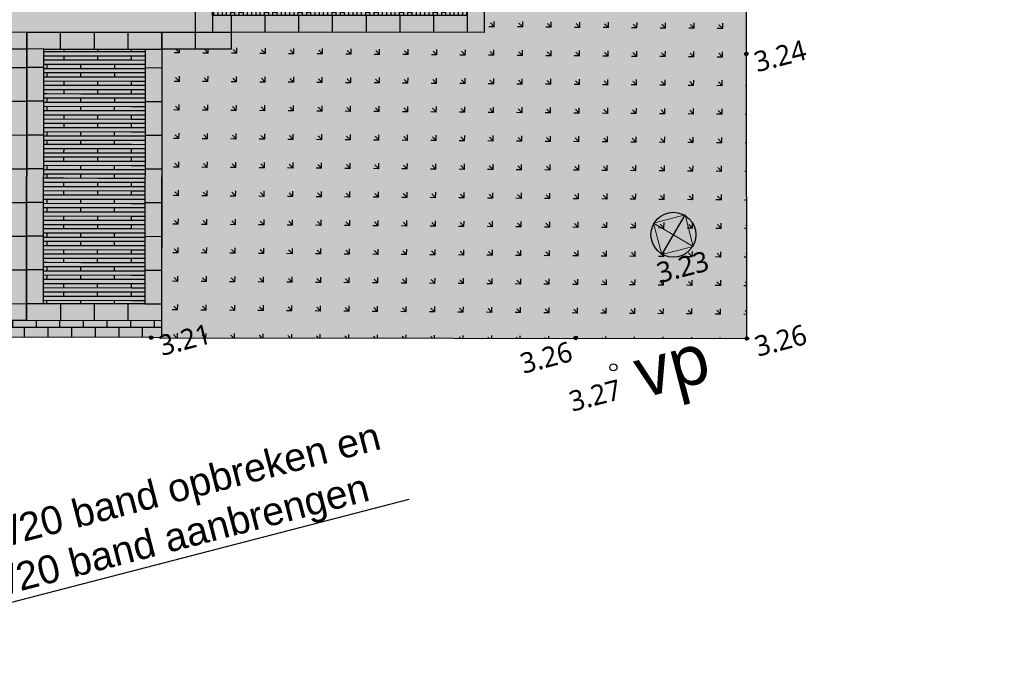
# Model space of a CAD drawing. Header units: millimetres. Extents: x 37875 to 299461, y 97699 to 271071.
# Tile 5 of 198: x 97176 to 114683, y 117571 to 129108. Entities that reach past the tile are written whole.
import ezdxf

# ---------------------------------------------------------------- set-up
doc = ezdxf.new("R2010")
doc.units = ezdxf.units.MM
for name, color, linetype in [('Hoogte inmeting Binnen Perceel Bestaand pand', 252, 'Continuous'), ('Hoogte inmeting Binnen Perceel Elementen', 252, 'Continuous'), ('Tekst', 7, 'Continuous'), ('Terrein - Groen Gras', 10, 'Continuous'), ('Terrein - Parkeerplaatsen', 10, 'Continuous'), ('Terrein - Struyk Verwo - Hydro Lineo XL 0 Tegels', 250, 'Continuous'), ('Terrein - Struyk Verwo - Hydro Lineo XL 50 Tegels', 251, 'Continuous')]:
    doc.layers.add(name, color=color, linetype=linetype)
doc.layers.add('N-WE-RI-GWA_RIOOLPUT_INSPECTIEPUT-S-200', color=30, linetype='Continuous', lineweight=25)
for name, color, linetype, true_color in [('Terrein - Groen Solid', 7, 'Continuous', 0x6c9a5b), ('Terrein - Straat Nieuw arcering', 7, 'Continuous', 0xb6b7b4), ('Terrein - Struyk Verwo - Hydro Lineo XL  0 Solid Grijs', 7, 'Continuous', 0xb6b7b4)]:
    doc.layers.add(name, color=color, linetype=linetype, true_color=true_color)
doc.styles.add('20240327-SHE000-0150x1$0$Segoe UI', font='segoeui.ttf', dxfattribs={"height": 12})
doc.styles.get("Standard").update_dxf_attribs({"font": 'arial.ttf'})

# ---------------------------------------------------------------- blocks, each defined once
blk = doc.blocks.new('Parkeerplaats 5130x2400 (90°)')
at = {"layer": 'Terrein - Struyk Verwo - Hydro Lineo XL  0 Solid Grijs'}
h = blk.add_hatch(color=256, dxfattribs=at)
h.dxf.hatch_style = 1
h.paths.add_polyline_path([(846636, 1489312), (846636, 1484182), (844236, 1484182), (844236, 1489312)])
at = {"layer": 'Terrein - Struyk Verwo - Hydro Lineo XL 50 Tegels'}
h = blk.add_hatch(dxfattribs=at)
h.set_pattern_fill('HYDRO LINEO XL 50', color=256, pattern_type=2)
h.set_pattern_definition([(180, (847835.7, 1484482.4), (-3e-13, -2400), [2400, 1e-11]), (90, (846035.7, 1484482.4), (-2400, 1e-13), [75, -2325]), (180, (846035.7, 1484782.4), (-3e-13, -2400), [600, -1800]), (90, (845435.7, 1484632.4), (-2400, 1e-13), [75, -2325]), (90, (846635.7, 1484482.4), (-2400, 1e-13), [75, -2325]), (180, (846635.7, 1484782.4), (-3e-13, -2400), [600, -1800]), (90, (847235.7, 1484482.4), (-2400, 1e-13), [75, -2325]), (180, (847235.7, 1484782.4), (-3e-13, -2400), [600, -1800]), (90, (847835.7, 1484482.4), (-2400, 1e-13), [75, -2325]), (180, (847835.7, 1484782.4), (-3e-13, -2400), [600, -1800]), (90, (845735.7, 1484782.4), (-2400, 1e-13), [75, -2325]), (180, (845735.7, 1485082.4), (-3e-13, -2400), [300, -2100]), (90, (846335.7, 1484782.4), (-2400, 1e-13), [75, -2325]), (180, (846335.7, 1485082.4), (-3e-13, -2400), [600, -1800]), (90, (846935.7, 1484782.4), (-2400, 1e-13), [75, -2325]), (180, (846935.7, 1485082.4), (-3e-13, -2400), [600, -1800]), (180, (847835.7, 1485082.4), (-3e-13, -2400), [900, -1500]), (90, (847535.7, 1484782.4), (-2400, 1e-13), [75, -2325]), (180, (847835.7, 1484707.4), (-3e-13, -2400), [2400, 1e-11]), (180, (847835.7, 1485007.4), (-3e-13, -2400), [2400, 1e-11]), (180, (847835.7, 1484632.4), (-3e-13, -2400), [2400, 1e-11]), (180, (847835.7, 1484557.4), (-3e-13, -2400), [2400, 1e-11]), (90, (845435.7, 1484482.4), (-2400, 1e-13), [75, -2325]), (90, (846035.7, 1484632.4), (-2400, 1e-13), [75, -2325]), (90, (846635.7, 1484632.4), (-2400, 1e-13), [75, -2325]), (90, (847235.7, 1484632.4), (-2400, 1e-13), [75, -2325]), (90, (847835.7, 1484632.4), (-2400, 1e-13), [75, -2325]), (180, (847835.7, 1484932.4), (-3e-13, -2400), [2400, 1e-11]), (180, (847835.7, 1484857.4), (-3e-13, -2400), [2400, 1e-11]), (90, (845735.7, 1484932.4), (-2400, 1e-13), [75, -2325]), (90, (846335.7, 1484932.4), (-2400, 1e-13), [75, -2325]), (90, (846935.7, 1484932.4), (-2400, 1e-13), [75, -2325]), (90, (847535.7, 1484932.4), (-2400, 1e-13), [75, -2325]), (90, (846035.7, 1485082.4), (-2400, 1e-13), [75, -2325]), (180, (846035.7, 1485382.4), (-3e-13, -2400), [600, -1800]), (90, (845435.7, 1485232.4), (-2400, 1e-13), [75, -2325]), (90, (846635.7, 1485082.4), (-2400, 1e-13), [75, -2325]), (180, (846635.7, 1485382.4), (-3e-13, -2400), [600, -1800]), (90, (847235.7, 1485082.4), (-2400, 1e-13), [75, -2325]), (180, (847235.7, 1485382.4), (-3e-13, -2400), [600, -1800]), (90, (847835.7, 1485082.4), (-2400, 1e-13), [75, -2325]), (180, (847835.7, 1485382.4), (-3e-13, -2400), [600, -1800]), (90, (845735.7, 1485382.4), (-2400, 1e-13), [75, -2325]), (180, (845735.7, 1485682.4), (-3e-13, -2400), [300, -2100]), (90, (846335.7, 1485382.4), (-2400, 1e-13), [75, -2325]), (180, (846335.7, 1485682.4), (-3e-13, -2400), [600, -1800]), (90, (846935.7, 1485382.4), (-2400, 1e-13), [75, -2325]), (180, (846935.7, 1485682.4), (-3e-13, -2400), [600, -1800]), (180, (847835.7, 1485682.4), (-3e-13, -2400), [900, -1500]), (90, (847535.7, 1485382.4), (-2400, 1e-13), [75, -2325]), (180, (847835.7, 1485307.4), (-3e-13, -2400), [2400, 1e-11]), (180, (847835.7, 1485607.4), (-3e-13, -2400), [2400, 1e-11]), (180, (847835.7, 1485232.4), (-3e-13, -2400), [2400, 1e-11]), (180, (847835.7, 1485157.4), (-3e-13, -2400), [2400, 1e-11]), (90, (845435.7, 1485082.4), (-2400, 1e-13), [75, -2325]), (90, (846035.7, 1485232.4), (-2400, 1e-13), [75, -2325]), (90, (846635.7, 1485232.4), (-2400, 1e-13), [75, -2325]), (90, (847235.7, 1485232.4), (-2400, 1e-13), [75, -2325]), (90, (847835.7, 1485232.4), (-2400, 1e-13), [75, -2325]), (180, (847835.7, 1485532.4), (-3e-13, -2400), [2400, 1e-11]), (180, (847835.7, 1485457.4), (-3e-13, -2400), [2400, 1e-11]), (90, (845735.7, 1485532.4), (-2400, 1e-13), [75, -2325]), (90, (846335.7, 1485532.4), (-2400, 1e-13), [75, -2325]), (90, (846935.7, 1485532.4), (-2400, 1e-13), [75, -2325]), (90, (847535.7, 1485532.4), (-2400, 1e-13), [75, -2325]), (90, (846035.7, 1485682.4), (-2400, 1e-13), [75, -2325]), (180, (846035.7, 1485982.4), (-3e-13, -2400), [600, -1800]), (90, (845435.7, 1485832.4), (-2400, 1e-13), [75, -2325]), (90, (846635.7, 1485682.4), (-2400, 1e-13), [75, -2325]), (180, (846635.7, 1485982.4), (-3e-13, -2400), [600, -1800]), (90, (847235.7, 1485682.4), (-2400, 1e-13), [75, -2325]), (180, (847235.7, 1485982.4), (-3e-13, -2400), [600, -1800]), (90, (847835.7, 1485682.4), (-2400, 1e-13), [75, -2325]), (180, (847835.7, 1485982.4), (-3e-13, -2400), [600, -1800]), (90, (845735.7, 1485982.4), (-2400, 1e-13), [75, -2325]), (180, (845735.7, 1486282.4), (-3e-13, -2400), [300, -2100]), (90, (846335.7, 1485982.4), (-2400, 1e-13), [75, -2325]), (180, (846335.7, 1486282.4), (-3e-13, -2400), [600, -1800]), (90, (846935.7, 1485982.4), (-2400, 1e-13), [75, -2325]), (180, (846935.7, 1486282.4), (-3e-13, -2400), [600, -1800]), (180, (847835.7, 1486282.4), (-3e-13, -2400), [900, -1500]), (90, (847535.7, 1485982.4), (-2400, 1e-13), [75, -2325]), (180, (847835.7, 1485907.4), (-3e-13, -2400), [2400, 1e-11]), (180, (847835.7, 1486207.4), (-3e-13, -2400), [2400, 1e-11]), (180, (847835.7, 1485832.4), (-3e-13, -2400), [2400, 1e-11]), (180, (847835.7, 1485757.4), (-3e-13, -2400), [2400, 1e-11]), (90, (845435.7, 1485682.4), (-2400, 1e-13), [75, -2325]), (90, (846035.7, 1485832.4), (-2400, 1e-13), [75, -2325]), (90, (846635.7, 1485832.4), (-2400, 1e-13), [75, -2325]), (90, (847235.7, 1485832.4), (-2400, 1e-13), [75, -2325]), (90, (847835.7, 1485832.4), (-2400, 1e-13), [75, -2325]), (180, (847835.7, 1486132.4), (-3e-13, -2400), [2400, 1e-11]), (180, (847835.7, 1486057.4), (-3e-13, -2400), [2400, 1e-11]), (90, (845735.7, 1486132.4), (-2400, 1e-13), [75, -2325]), (90, (846335.7, 1486132.4), (-2400, 1e-13), [75, -2325]), (90, (846935.7, 1486132.4), (-2400, 1e-13), [75, -2325]), (90, (847535.7, 1486132.4), (-2400, 1e-13), [75, -2325]), (90, (846035.7, 1486282.4), (-2400, 1e-13), [75, -2325]), (180, (846035.7, 1486582.4), (-3e-13, -2400), [600, -1800]), (90, (845435.7, 1486432.4), (-2400, 1e-13), [75, -2325]), (90, (846635.7, 1486282.4), (-2400, 1e-13), [75, -2325]), (180, (846635.7, 1486582.4), (-3e-13, -2400), [600, -1800]), (90, (847235.7, 1486282.4), (-2400, 1e-13), [75, -2325]), (180, (847235.7, 1486582.4), (-3e-13, -2400), [600, -1800]), (90, (847835.7, 1486282.4), (-2400, 1e-13), [75, -2325]), (180, (847835.7, 1486582.4), (-3e-13, -2400), [600, -1800]), (90, (845735.7, 1486582.4), (-2400, 1e-13), [75, -2325]), (180, (845735.7, 1486882.4), (-3e-13, -2400), [300, -2100]), (90, (846335.7, 1486582.4), (-2400, 1e-13), [75, -2325]), (180, (846335.7, 1486882.4), (-3e-13, -2400), [600, -1800]), (90, (846935.7, 1486582.4), (-2400, 1e-13), [75, -2325]), (180, (846935.7, 1486882.4), (-3e-13, -2400), [600, -1800]), (180, (847835.7, 1486882.4), (-3e-13, -2400), [900, -1500]), (90, (847535.7, 1486582.4), (-2400, 1e-13), [75, -2325]), (180, (847835.7, 1486507.4), (-3e-13, -2400), [2400, 1e-11]), (180, (847835.7, 1486807.4), (-3e-13, -2400), [2400, 1e-11]), (180, (847835.7, 1486432.4), (-3e-13, -2400), [2400, 1e-11]), (180, (847835.7, 1486357.4), (-3e-13, -2400), [2400, 1e-11]), (90, (845435.7, 1486282.4), (-2400, 1e-13), [75, -2325]), (90, (846035.7, 1486432.4), (-2400, 1e-13), [75, -2325]), (90, (846635.7, 1486432.4), (-2400, 1e-13), [75, -2325]), (90, (847235.7, 1486432.4), (-2400, 1e-13), [75, -2325]), (90, (847835.7, 1486432.4), (-2400, 1e-13), [75, -2325]), (180, (847835.7, 1486732.4), (-3e-13, -2400), [2400, 1e-11]), (180, (847835.7, 1486657.4), (-3e-13, -2400), [2400, 1e-11]), (90, (845735.7, 1486732.4), (-2400, 1e-13), [75, -2325]), (90, (846335.7, 1486732.4), (-2400, 1e-13), [75, -2325]), (90, (846935.7, 1486732.4), (-2400, 1e-13), [75, -2325]), (90, (847535.7, 1486732.4), (-2400, 1e-13), [75, -2325])])
h.paths.add_polyline_path([(846336, 1489012), (846336, 1484482), (844536, 1484482), (844536, 1489012)])
at = {"layer": 'Terrein - Parkeerplaatsen'}
blk.add_lwpolyline([(846636, 1489312), (846636, 1484182), (844236, 1484182), (844236, 1489312)], close=True, dxfattribs=at)
at = {"layer": 'Terrein - Struyk Verwo - Hydro Lineo XL 0 Tegels'}
for points in [[(844836, 1489012), (844836, 1489312)], [(845436, 1489012), (845436, 1489312)], [(846036, 1489012), (846036, 1489312)], [(844536, 1489012), (844236, 1489012)], [(846336, 1489012), (846636, 1489012)], [(844536, 1488682), (844236, 1488682)], [(846336, 1488682), (846636, 1488682)], [(844536, 1488082), (844236, 1488082)], [(846336, 1488082), (846636, 1488082)], [(844536, 1487482), (844236, 1487482)], [(846336, 1487482), (846636, 1487482)], [(844536, 1486882), (844236, 1486882)], [(846336, 1486882), (846636, 1486882)], [(844536, 1486282), (844236, 1486282)], [(846336, 1486282), (846636, 1486282)], [(844536, 1485682), (844236, 1485682)], [(846336, 1485682), (846636, 1485682)], [(844536, 1485082), (844236, 1485082)], [(846336, 1485082), (846636, 1485082)], [(844536, 1484482), (844236, 1484482)], [(844836, 1484482), (844836, 1484182)], [(845436, 1484482), (845436, 1484182)], [(846036, 1484482), (846036, 1484182)], [(846336, 1484482), (846636, 1484482)]]:
    blk.add_lwpolyline(points, dxfattribs=at)
blk.add_lwpolyline([(846336, 1489012), (846336, 1484482), (844536, 1484482), (844536, 1489012)], close=True, dxfattribs=at)
blk = doc.blocks.new('20240327-SHE000-0150x1$0$B-SOG-RIOOLPUT-SO')
at = {"linetype": 'Continuous', "lineweight": 0}
for p, q in [((-0.439, 0.439), (0.439, -0.439)), ((-0.439, -0.439), (0.439, 0.439))]:
    blk.add_line(p, q, dxfattribs=at)
blk.add_polyline3d([(-0.439, -0.439, 0), (0.439, -0.439, 0), (0.439, 0.439, 0), (-0.439, 0.439, 0), (-0.439, -0.439, 0)], close=True, dxfattribs=at)
blk = doc.blocks.new('Inmeting Inriching Binnen perceel')
at = {"xscale": 0.66, "yscale": 0.66, "zscale": 0.66}
blk.add_blockref('20240327-SHE000-0150x1$0$B-SOG-RIOOLPUT-SO', (-66.866, -65.842, 3.233), dxfattribs=at)
at = {"style": '20240327-SHE000-0150x1$0$Segoe UI'}
blk.add_text('3.23', height=0.36, dxfattribs=at).set_placement((-67.314, -66.615, 3.233))
blk = doc.blocks.new('20240327-SHE000-0150x1$0$detailpunt')
h = blk.add_hatch(color=256)
edge = h.paths.add_edge_path()
edge.add_arc((0, 0), 0.162, 0, 360)
blk.add_circle((0, 0), 0.162)
blk = doc.blocks.new('Inmetingen Bestaand Pand')
blk.add_circle((-68.49, -67.858, 3.271), 0.0624)
at = {"xscale": 0.2, "yscale": 0.2, "zscale": 0.2}
for p in [(-64.802, -63.055, 3.242), (-64.802, -63.055, 3.242), (-76.313, -65.28, 3.207), (-69.008, -67.182, 3.263), (-69.008, -67.182, 3.263), (-66.063, -67.957, 3.256)]:
    blk.add_blockref('20240327-SHE000-0150x1$0$detailpunt', p, dxfattribs=at)
at = {"style": '20240327-SHE000-0150x1$0$Segoe UI'}
for s, height, p in [('3.24', 0.36, (-64.696, -63.419, 3.242)), ('3.24', 0.36, (-64.696, -63.419, 3.242)), ('3.21', 0.36, (-76.207, -65.644, 3.207)), ('3.26', 0.36, (-70.068, -67.566, 3.263)), ('vp', 0.9, (-68.13, -68.52, 3.271)), ('3.27', 0.36, (-69.397, -68.437, 3.271)), ('3.26', 0.36, (-65.957, -68.32, 3.256))]:
    blk.add_text(s, height=height, dxfattribs=at).set_placement(p)
blk = doc.blocks.new('SRI-PUT_GWA_KUNSTSTOF-SO')
h = blk.add_hatch(color=256)
h.dxf.hatch_style = 1
h.paths.add_polyline_path([(1.414, 1.414, 0.668179), (-2, 0, 0.198912), (-1.414, -1.414)])
blk.add_line((-1.414, -1.414), (1.414, 1.414))
blk.add_circle((0, 0), 2)

msp = doc.modelspace()

# ---------------------------------------------------------------- hatches: boundary and pattern name
at = {"layer": 'Terrein - Groen Gras'}
h = msp.add_hatch(dxfattribs=at)
h.set_pattern_fill('GRASS', color=256, scale=20, angle=44.5538254)
h.set_pattern_definition([(134.55382537, (-39679091.98, -435187456.36), (-507.98459727, 3.9558659), [95.25, -623.1704896]), (89.55382537, (-39679092, -435187456.36), (-507.98459733, 3.9558659), [95.25, -412.75]), (179.55382537, (-39679092, -435187456.36), (-3.9558659, -507.98459733), [95.25, -412.75])])
h.paths.add_polyline_path([(99698.618, 123451.944), (110107.374, 123437.475), (110096.137, 128498.485), (110118.143, 141887.725), (110136.639, 143450.242), (114318.715, 143452.098), (114321.665, 146406.836), (114322.192, 146934.043), (112322.193, 146936.04), (112320.023, 144763.249), (109920.024, 144765.646), (109917.855, 142592.855), (107517.856, 142595.251), (107515.686, 140422.46), (105115.687, 140424.857), (105113.518, 138252.065), (102713.519, 138254.462), (102711.349, 136081.671), (105441.348, 136078.945), (105434.158, 128878.948), (100934.161, 128883.442), (100933.861, 128583.442), (99703.862, 128584.67), (99701.6, 126319.671), (99699.038, 123754.673)])
at = {"layer": 'Terrein - Groen Solid'}
h = msp.add_hatch(color=256, dxfattribs=at)
h.dxf.hatch_style = 1
h.paths.add_polyline_path([(99698.618, 123451.944), (110107.374, 123437.475), (110096.137, 128498.485), (110118.143, 141887.725), (110136.639, 143450.242), (114318.715, 143452.098), (114321.665, 146406.836), (114322.192, 146934.043), (112322.193, 146936.04), (112320.023, 144763.249), (109920.024, 144765.646), (109917.855, 142592.855), (107517.856, 142595.251), (107515.686, 140422.46), (105115.687, 140424.857), (105113.518, 138252.065), (102713.519, 138254.462), (102711.349, 136081.671), (105441.348, 136078.945), (105434.158, 128878.948), (100934.161, 128883.442), (100933.861, 128583.442), (99703.862, 128584.67), (99701.6, 126319.671), (99699.038, 123754.673)])
at = {"layer": 'Terrein - Straat Nieuw arcering'}
h = msp.add_hatch(color=256, dxfattribs=at)
h.dxf.hatch_style = 1
h.paths.add_polyline_path([(90131.501, 123468.477), (90131.796, 123764.226), (99699.038, 123754.673), (99698.618, 123451.944), (99513.66, 123452.201), (91918.759, 123460.022)])
at = {"layer": 'Terrein - Struyk Verwo - Hydro Lineo XL  0 Solid Grijs'}
h = msp.add_hatch(color=256, dxfattribs=at)
h.dxf.hatch_style = 1
edge = h.paths.add_edge_path()
edge.add_line((86667.081, 133605.232), (85553.451, 132605.637))
edge.add_arc((81444.429, 139289.848), 7846.193, 243.3934766, 301.5805201, ccw=False)
edge.add_line((77930.426, 132274.542), (80589.909, 129555.362))
edge.add_line((80589.909, 129555.362), (82707.809, 127281.143))
edge.add_arc((76828.501, 122246.218), 7740.59, 29.6208573, 40.5761038, ccw=False)
edge.add_line((83557.512, 126072.069), (86684.826, 128897.671))
edge.add_line((86684.826, 128897.671), (87194.496, 128897.162))
edge.add_line((87194.496, 128897.162), (87704.167, 128896.653))
edge.add_line((87704.167, 128896.653), (88304.167, 128896.054))
edge.add_line((88304.167, 128896.054), (100304.161, 128884.071))
edge.add_line((100304.161, 128884.071), (100316.473, 141214.065))
edge.add_line((100316.473, 141214.065), (102716.472, 141211.668))
edge.add_line((102716.472, 141211.668), (102718.642, 143384.459))
edge.add_line((102718.642, 143384.459), (105118.64, 143382.063))
edge.add_line((105118.64, 143382.063), (105120.81, 145554.854))
edge.add_line((105120.81, 145554.854), (107520.809, 145552.458))
edge.add_line((107520.809, 145552.458), (107522.979, 147725.249))
edge.add_line((107522.979, 147725.249), (109922.977, 147722.852))
edge.add_line((109922.977, 147722.852), (109925.147, 149895.643))
edge.add_line((109925.147, 149895.643), (112325.146, 149893.247))
edge.add_line((112325.146, 149893.247), (112327.315, 152066.038))
edge.add_line((112327.315, 152066.038), (114727.314, 152063.641))
edge.add_line((114727.314, 152063.641), (114729.484, 154236.432))
edge.add_line((114729.484, 154236.432), (117129.483, 154234.036))
edge.add_line((117129.483, 154234.036), (117131.652, 156406.827))
edge.add_line((117131.652, 156406.827), (119531.651, 156404.43))
edge.add_line((119531.651, 156404.43), (119533.821, 158577.222))
edge.add_line((119533.821, 158577.222), (121933.82, 158574.825))
edge.add_line((121933.82, 158574.825), (121935.989, 160747.616))
edge.add_line((121935.989, 160747.616), (124335.988, 160745.22))
edge.add_line((124335.988, 160745.22), (124338.158, 162918.011))
edge.add_line((124338.158, 162918.011), (126738.157, 162915.614))
edge.add_line((126738.157, 162915.614), (126740.326, 165088.405))
edge.add_line((126740.326, 165088.405), (128840.325, 165086.308))
edge.add_line((128840.325, 165086.308), (128842.224, 166987.501))
edge.add_line((128842.224, 166987.501), (131402.373, 166984.944))
edge.add_line((131402.373, 166984.944), (131404.427, 169042.71))
edge.add_line((131404.427, 169042.71), (144004.463, 169030.128))
edge.add_line((144004.463, 169030.128), (144011.695, 176229.963))
edge.add_line((144011.695, 176229.963), (144743.57, 176229.232))
edge.add_line((144743.57, 176229.232), (144748.693, 181359.23))
edge.add_line((144748.693, 181359.23), (147148.692, 181356.833))
edge.add_line((147148.692, 181356.833), (147146.136, 183525.354))
edge.add_line((147146.136, 183525.354), (149250.856, 183523.253))
edge.add_line((149250.856, 183523.253), (149252.759, 185428.72))
edge.add_line((149252.759, 185428.72), (150742.127, 186774.385))
edge.add_line((150742.127, 186774.385), (152231.495, 188120.051))
edge.add_line((152231.495, 188120.051), (156810.241, 192257.016))
edge.add_line((156810.241, 192257.016), (163444.516, 192250.391))
edge.add_line((163444.516, 192250.391), (163441.52, 189250.393))
edge.add_line((163441.52, 189250.393), (170341.517, 189243.503))
edge.add_line((170341.517, 189243.503), (170348.439, 195473.917))
edge.add_line((170348.439, 195473.917), (170355.532, 199518.519))
edge.add_line((170355.532, 199518.519), (170350.794, 202007.111))
edge.add_line((170350.794, 202007.111), (170349.696, 203444.396))
edge.add_line((170349.696, 203444.396), (170348.143, 204488.726))
edge.add_line((170348.143, 204488.726), (176318.216, 209882.759))
edge.add_line((176318.216, 209882.759), (179818.215, 209879.264))
edge.add_line((179818.215, 209879.264), (179820.524, 213047.29))
edge.add_line((179820.524, 213047.29), (183321.376, 213043.794))
edge.add_line((183321.376, 213043.794), (183323.546, 215216.585))
edge.add_line((183323.546, 215216.585), (185723.545, 215214.188))
edge.add_line((185723.545, 215214.188), (185725.715, 217386.979))
edge.add_line((185725.715, 217386.979), (188125.713, 217384.583))
edge.add_line((188125.713, 217384.583), (188127.416, 219089.206))
edge.add_line((188127.416, 219089.206), (190527.414, 219086.809))
edge.add_line((190527.414, 219086.809), (190529.639, 221314.895))
edge.add_line((190529.639, 221314.895), (192629.638, 221312.798))
edge.add_line((192629.638, 221312.798), (192632.734, 224413.398))
edge.add_arc((185176.276, 229285.266), 8906.956, 326.840374, 364.341116)
edge.add_arc((185113.246, 229290.659), 8969.403, 364.2762912, 398.9877144)
edge.add_line((192084.992, 234933.792), (188484.377, 238908.305))
edge.add_line((188484.377, 238908.305), (186712.696, 240962.542))
edge.add_line((186712.696, 240962.542), (182234.098, 236716.117))
edge.add_line((182234.098, 236716.117), (184294.028, 234554.258))
edge.add_arc((177711.765, 228661.703), 8834.499, -31.5843128, 41.835452, ccw=False)
edge.add_arc((161043.401, 237963.727), 27917.382, 314.9676341, 330.0700607, ccw=False)
edge.add_line((180772.817, 218212.009), (177997.117, 218214.781))
edge.add_line((177997.117, 218214.781), (177995.02, 216114.782))
edge.add_line((177995.02, 216114.782), (175344.055, 216117.429))
edge.add_line((175344.055, 216117.429), (175341.658, 213717.431))
edge.add_line((175341.658, 213717.431), (172690.692, 213720.078))
edge.add_line((172690.692, 213720.078), (172688.296, 211320.079))
edge.add_line((172688.296, 211320.079), (170037.33, 211322.726))
edge.add_line((170037.33, 211322.726), (170034.934, 208922.727))
edge.add_line((170034.934, 208922.727), (167383.968, 208925.374))
edge.add_line((167383.968, 208925.374), (167381.572, 206525.376))
edge.add_line((167381.572, 206525.376), (164730.606, 206528.023))
edge.add_line((164730.606, 206528.023), (164728.21, 204128.024))
edge.add_line((164728.21, 204128.024), (162077.244, 204130.671))
edge.add_line((162077.244, 204130.671), (162074.848, 201730.672))
edge.add_line((162074.848, 201730.672), (159423.882, 201733.319))
edge.add_line((159423.882, 201733.319), (159421.486, 199333.321))
edge.add_line((159421.486, 199333.321), (156770.52, 199335.968))
edge.add_line((156770.52, 199335.968), (156768.124, 196935.969))
edge.add_line((156768.124, 196935.969), (154117.158, 196938.616))
edge.add_line((154117.158, 196938.616), (154114.762, 194538.617))
edge.add_line((154114.762, 194538.617), (151463.796, 194541.264))
edge.add_line((151463.796, 194541.264), (151461.4, 192141.266))
edge.add_line((151461.4, 192141.266), (148810.434, 192143.913))
edge.add_line((148810.434, 192143.913), (148808.038, 189743.914))
edge.add_line((148808.038, 189743.914), (146157.072, 189746.561))
edge.add_line((146157.072, 189746.561), (146154.676, 187346.562))
edge.add_line((146154.676, 187346.562), (143503.71, 187349.21))
edge.add_line((143503.71, 187349.21), (143501.314, 184949.211))
edge.add_line((143501.314, 184949.211), (140850.348, 184951.858))
edge.add_line((140850.348, 184951.858), (140847.952, 182551.859))
edge.add_line((140847.952, 182551.859), (138196.986, 182554.506))
edge.add_line((138196.986, 182554.506), (138194.59, 180154.507))
edge.add_line((138194.59, 180154.507), (135543.624, 180157.155))
edge.add_line((135543.624, 180157.155), (135541.228, 177757.156))
edge.add_line((135541.228, 177757.156), (132890.262, 177759.803))
edge.add_line((132890.262, 177759.803), (132887.866, 175359.804))
edge.add_line((132887.866, 175359.804), (130236.9, 175362.451))
edge.add_line((130236.9, 175362.451), (130234.504, 172962.452))
edge.add_line((130234.504, 172962.452), (127583.538, 172965.1))
edge.add_line((127583.538, 172965.1), (127581.142, 170565.101))
edge.add_line((127581.142, 170565.101), (124930.176, 170567.748))
edge.add_line((124930.176, 170567.748), (124927.78, 168167.749))
edge.add_line((124927.78, 168167.749), (122276.814, 168170.396))
edge.add_line((122276.814, 168170.396), (122274.418, 165770.398))
edge.add_line((122274.418, 165770.398), (119623.452, 165773.045))
edge.add_line((119623.452, 165773.045), (119621.056, 163373.046))
edge.add_line((119621.056, 163373.046), (116970.09, 163375.693))
edge.add_line((116970.09, 163375.693), (116967.693, 160975.694))
edge.add_line((116967.693, 160975.694), (114316.728, 160978.341))
edge.add_line((114316.728, 160978.341), (114314.331, 158578.343))
edge.add_line((114314.331, 158578.343), (111663.366, 158580.99))
edge.add_line((111663.366, 158580.99), (111660.969, 156180.991))
edge.add_line((111660.969, 156180.991), (109010.004, 156183.638))
edge.add_line((109010.004, 156183.638), (109007.607, 153783.639))
edge.add_line((109007.607, 153783.639), (106356.642, 153786.286))
edge.add_line((106356.642, 153786.286), (106354.245, 151386.288))
edge.add_line((106354.245, 151386.288), (103703.28, 151388.935))
edge.add_line((103703.28, 151388.935), (103700.883, 148988.936))
edge.add_line((103700.883, 148988.936), (101049.918, 148991.583))
edge.add_line((101049.918, 148991.583), (101047.521, 146591.584))
edge.add_line((101047.521, 146591.584), (98396.556, 146594.232))
edge.add_line((98396.556, 146594.232), (98394.159, 144194.233))
edge.add_line((98394.159, 144194.233), (95743.194, 144196.88))
edge.add_line((95743.194, 144196.88), (95740.797, 141796.881))
edge.add_line((95740.797, 141796.881), (93089.832, 141799.528))
edge.add_line((93089.832, 141799.528), (93087.435, 139399.529))
edge.add_line((93087.435, 139399.529), (90436.47, 139402.177))
edge.add_line((90436.47, 139402.177), (90434.073, 137002.178))
edge.add_line((90434.073, 137002.178), (87783.108, 137004.825))
edge.add_line((87783.108, 137004.825), (87780.711, 134604.826))
edge.add_line((87780.711, 134604.826), (86667.081, 133605.232))
h = msp.add_hatch(color=256, dxfattribs=at)
h.dxf.hatch_style = 1
h.paths.add_polyline_path([(99704.161, 128884.67), (100934.161, 128883.442), (100933.861, 128583.442), (99703.862, 128584.67)])
at = {"layer": 'Terrein - Struyk Verwo - Hydro Lineo XL 0 Tegels'}
h = msp.add_hatch(dxfattribs=at)
h.set_pattern_fill('AVH-ANT_BSS_KEIFRMT_HALFST', color=256, scale=2000, angle=89.9427866, pattern_type=2)
h.set_pattern_definition([(89.94279, (199623.02, 214676.74), (-209.7902, 210.2096), [210, -210]), (179.94279, (199623.02, 214676.74), (-0.2097, -209.9999), [])])
h.paths.add_polyline_path([(90131.501, 123468.477), (90131.796, 123764.226), (99699.038, 123754.673), (99698.618, 123451.944), (99513.66, 123452.201), (91918.759, 123460.022)])
at = {"layer": 'Terrein - Struyk Verwo - Hydro Lineo XL 50 Tegels'}
h = msp.add_hatch(dxfattribs=at)
h.set_pattern_fill('AVH-PLANKEN_02-SO', color=256, scale=40, angle=359.9427866, pattern_type=2)
h.set_pattern_definition([(359.9427866, (-39679091.965, -435187440.36), (0.079884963, 79.999960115), []), (89.9427866, (-39679091.97, -435187440.36), (-159.840150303, 160.159690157), [80, -560]), (89.9427866, (-39678771.89, -435187360.68), (-159.840150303, 160.159690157), [80, -560])])
edge = h.paths.add_edge_path()
edge.add_line((86667.081, 133605.232), (85553.451, 132605.637))
edge.add_arc((81444.429, 139289.848), 7846.193, 243.3934766, 301.5805201, ccw=False)
edge.add_line((77930.426, 132274.542), (80589.909, 129555.362))
edge.add_line((80589.909, 129555.362), (82707.809, 127281.143))
edge.add_arc((76828.501, 122246.218), 7740.59, 29.6208573, 40.5761038, ccw=False)
edge.add_line((83557.512, 126072.069), (86684.826, 128897.671))
edge.add_line((86684.826, 128897.671), (87194.496, 128897.162))
edge.add_line((87194.496, 128897.162), (87704.167, 128896.653))
edge.add_line((87704.167, 128896.653), (88304.167, 128896.054))
edge.add_line((88304.167, 128896.054), (100304.161, 128884.071))
edge.add_line((100304.161, 128884.071), (100316.473, 141214.065))
edge.add_line((100316.473, 141214.065), (102716.472, 141211.668))
edge.add_line((102716.472, 141211.668), (102718.642, 143384.459))
edge.add_line((102718.642, 143384.459), (105118.64, 143382.063))
edge.add_line((105118.64, 143382.063), (105120.81, 145554.854))
edge.add_line((105120.81, 145554.854), (107520.809, 145552.458))
edge.add_line((107520.809, 145552.458), (107522.979, 147725.249))
edge.add_line((107522.979, 147725.249), (109922.977, 147722.852))
edge.add_line((109922.977, 147722.852), (109925.147, 149895.643))
edge.add_line((109925.147, 149895.643), (112325.146, 149893.247))
edge.add_line((112325.146, 149893.247), (112327.315, 152066.038))
edge.add_line((112327.315, 152066.038), (114727.314, 152063.641))
edge.add_line((114727.314, 152063.641), (114729.484, 154236.432))
edge.add_line((114729.484, 154236.432), (117129.483, 154234.036))
edge.add_line((117129.483, 154234.036), (117131.652, 156406.827))
edge.add_line((117131.652, 156406.827), (119531.651, 156404.43))
edge.add_line((119531.651, 156404.43), (119533.821, 158577.222))
edge.add_line((119533.821, 158577.222), (121933.82, 158574.825))
edge.add_line((121933.82, 158574.825), (121935.989, 160747.616))
edge.add_line((121935.989, 160747.616), (124335.988, 160745.22))
edge.add_line((124335.988, 160745.22), (124338.158, 162918.011))
edge.add_line((124338.158, 162918.011), (126738.157, 162915.614))
edge.add_line((126738.157, 162915.614), (126740.326, 165088.405))
edge.add_line((126740.326, 165088.405), (128840.325, 165086.308))
edge.add_line((128840.325, 165086.308), (128842.224, 166987.501))
edge.add_line((128842.224, 166987.501), (131402.373, 166984.944))
edge.add_line((131402.373, 166984.944), (131404.427, 169042.71))
edge.add_line((131404.427, 169042.71), (144004.463, 169030.128))
edge.add_line((144004.463, 169030.128), (144011.695, 176229.963))
edge.add_line((144011.695, 176229.963), (144743.57, 176229.232))
edge.add_line((144743.57, 176229.232), (144748.693, 181359.23))
edge.add_line((144748.693, 181359.23), (147148.692, 181356.833))
edge.add_line((147148.692, 181356.833), (147146.136, 183525.354))
edge.add_line((147146.136, 183525.354), (149250.856, 183523.253))
edge.add_line((149250.856, 183523.253), (149252.759, 185428.72))
edge.add_line((149252.759, 185428.72), (150742.127, 186774.385))
edge.add_line((150742.127, 186774.385), (152231.495, 188120.051))
edge.add_line((152231.495, 188120.051), (156810.241, 192257.016))
edge.add_line((156810.241, 192257.016), (163444.516, 192250.391))
edge.add_line((163444.516, 192250.391), (163441.52, 189250.393))
edge.add_line((163441.52, 189250.393), (170341.517, 189243.503))
edge.add_line((170341.517, 189243.503), (170348.439, 195473.917))
edge.add_line((170348.439, 195473.917), (170355.532, 199518.519))
edge.add_line((170355.532, 199518.519), (170350.794, 202007.111))
edge.add_line((170350.794, 202007.111), (170349.696, 203444.396))
edge.add_line((170349.696, 203444.396), (170348.143, 204488.726))
edge.add_line((170348.143, 204488.726), (176318.216, 209882.759))
edge.add_line((176318.216, 209882.759), (179818.215, 209879.264))
edge.add_line((179818.215, 209879.264), (179820.524, 213047.29))
edge.add_line((179820.524, 213047.29), (183321.376, 213043.794))
edge.add_line((183321.376, 213043.794), (183323.546, 215216.585))
edge.add_line((183323.546, 215216.585), (185723.545, 215214.188))
edge.add_line((185723.545, 215214.188), (185725.715, 217386.979))
edge.add_line((185725.715, 217386.979), (188125.713, 217384.583))
edge.add_line((188125.713, 217384.583), (188127.416, 219089.206))
edge.add_line((188127.416, 219089.206), (190527.414, 219086.809))
edge.add_line((190527.414, 219086.809), (190529.639, 221314.895))
edge.add_line((190529.639, 221314.895), (192629.638, 221312.798))
edge.add_line((192629.638, 221312.798), (192632.734, 224413.398))
edge.add_arc((185176.276, 229285.266), 8906.956, 326.840374, 364.341116)
edge.add_arc((185113.246, 229290.659), 8969.403, 364.2762912, 398.9877144)
edge.add_line((192084.992, 234933.792), (188484.377, 238908.305))
edge.add_line((188484.377, 238908.305), (186712.696, 240962.542))
edge.add_line((186712.696, 240962.542), (182234.098, 236716.117))
edge.add_line((182234.098, 236716.117), (184294.028, 234554.258))
edge.add_arc((177711.765, 228661.703), 8834.499, -31.5843128, 41.835452, ccw=False)
edge.add_arc((161043.401, 237963.727), 27917.382, 314.9676341, 330.0700607, ccw=False)
edge.add_line((180772.817, 218212.009), (177997.117, 218214.781))
edge.add_line((177997.117, 218214.781), (177995.02, 216114.782))
edge.add_line((177995.02, 216114.782), (175344.055, 216117.429))
edge.add_line((175344.055, 216117.429), (175341.658, 213717.431))
edge.add_line((175341.658, 213717.431), (172690.692, 213720.078))
edge.add_line((172690.692, 213720.078), (172688.296, 211320.079))
edge.add_line((172688.296, 211320.079), (170037.33, 211322.726))
edge.add_line((170037.33, 211322.726), (170034.934, 208922.727))
edge.add_line((170034.934, 208922.727), (167383.968, 208925.374))
edge.add_line((167383.968, 208925.374), (167381.572, 206525.376))
edge.add_line((167381.572, 206525.376), (164730.606, 206528.023))
edge.add_line((164730.606, 206528.023), (164728.21, 204128.024))
edge.add_line((164728.21, 204128.024), (162077.244, 204130.671))
edge.add_line((162077.244, 204130.671), (162074.848, 201730.672))
edge.add_line((162074.848, 201730.672), (159423.882, 201733.319))
edge.add_line((159423.882, 201733.319), (159421.486, 199333.321))
edge.add_line((159421.486, 199333.321), (156770.52, 199335.968))
edge.add_line((156770.52, 199335.968), (156768.124, 196935.969))
edge.add_line((156768.124, 196935.969), (154117.158, 196938.616))
edge.add_line((154117.158, 196938.616), (154114.762, 194538.617))
edge.add_line((154114.762, 194538.617), (151463.796, 194541.264))
edge.add_line((151463.796, 194541.264), (151461.4, 192141.266))
edge.add_line((151461.4, 192141.266), (148810.434, 192143.913))
edge.add_line((148810.434, 192143.913), (148808.038, 189743.914))
edge.add_line((148808.038, 189743.914), (146157.072, 189746.561))
edge.add_line((146157.072, 189746.561), (146154.676, 187346.562))
edge.add_line((146154.676, 187346.562), (143503.71, 187349.21))
edge.add_line((143503.71, 187349.21), (143501.314, 184949.211))
edge.add_line((143501.314, 184949.211), (140850.348, 184951.858))
edge.add_line((140850.348, 184951.858), (140847.952, 182551.859))
edge.add_line((140847.952, 182551.859), (138196.986, 182554.506))
edge.add_line((138196.986, 182554.506), (138194.59, 180154.507))
edge.add_line((138194.59, 180154.507), (135543.624, 180157.155))
edge.add_line((135543.624, 180157.155), (135541.228, 177757.156))
edge.add_line((135541.228, 177757.156), (132890.262, 177759.803))
edge.add_line((132890.262, 177759.803), (132887.866, 175359.804))
edge.add_line((132887.866, 175359.804), (130236.9, 175362.451))
edge.add_line((130236.9, 175362.451), (130234.504, 172962.452))
edge.add_line((130234.504, 172962.452), (127583.538, 172965.1))
edge.add_line((127583.538, 172965.1), (127581.142, 170565.101))
edge.add_line((127581.142, 170565.101), (124930.176, 170567.748))
edge.add_line((124930.176, 170567.748), (124927.78, 168167.749))
edge.add_line((124927.78, 168167.749), (122276.814, 168170.396))
edge.add_line((122276.814, 168170.396), (122274.418, 165770.398))
edge.add_line((122274.418, 165770.398), (119623.452, 165773.045))
edge.add_line((119623.452, 165773.045), (119621.056, 163373.046))
edge.add_line((119621.056, 163373.046), (116970.09, 163375.693))
edge.add_line((116970.09, 163375.693), (116967.693, 160975.694))
edge.add_line((116967.693, 160975.694), (114316.728, 160978.341))
edge.add_line((114316.728, 160978.341), (114314.331, 158578.343))
edge.add_line((114314.331, 158578.343), (111663.366, 158580.99))
edge.add_line((111663.366, 158580.99), (111660.969, 156180.991))
edge.add_line((111660.969, 156180.991), (109010.004, 156183.638))
edge.add_line((109010.004, 156183.638), (109007.607, 153783.639))
edge.add_line((109007.607, 153783.639), (106356.642, 153786.286))
edge.add_line((106356.642, 153786.286), (106354.245, 151386.288))
edge.add_line((106354.245, 151386.288), (103703.28, 151388.935))
edge.add_line((103703.28, 151388.935), (103700.883, 148988.936))
edge.add_line((103700.883, 148988.936), (101049.918, 148991.583))
edge.add_line((101049.918, 148991.583), (101047.521, 146591.584))
edge.add_line((101047.521, 146591.584), (98396.556, 146594.232))
edge.add_line((98396.556, 146594.232), (98394.159, 144194.233))
edge.add_line((98394.159, 144194.233), (95743.194, 144196.88))
edge.add_line((95743.194, 144196.88), (95740.797, 141796.881))
edge.add_line((95740.797, 141796.881), (93089.832, 141799.528))
edge.add_line((93089.832, 141799.528), (93087.435, 139399.529))
edge.add_line((93087.435, 139399.529), (90436.47, 139402.177))
edge.add_line((90436.47, 139402.177), (90434.073, 137002.178))
edge.add_line((90434.073, 137002.178), (87783.108, 137004.825))
edge.add_line((87783.108, 137004.825), (87780.711, 134604.826))
edge.add_line((87780.711, 134604.826), (86667.081, 133605.232))

# ---------------------------------------------------------------- linework, layer by layer
at = {"layer": 'Tekst'}
msp.add_lwpolyline([(81138.46, 128784.905), (92503.005, 117570.825), (104099.693, 120581.558)], dxfattribs=at)
at = {"layer": 'Terrein - Groen Solid'}
msp.add_lwpolyline([(105115.687, 140424.857), (105113.518, 138252.065), (102713.519, 138254.462), (102711.349, 136081.671), (105441.348, 136078.945), (105434.158, 128878.948), (100934.161, 128883.442), (100933.861, 128583.442), (99703.862, 128584.67), (99701.6, 126319.671), (99699.038, 123754.673), (99698.618, 123451.944), (110107.374, 123437.475), (110096.137, 128498.485), (110118.143, 141887.725)], dxfattribs=at)
at = {"layer": 'Terrein - Struyk Verwo - Hydro Lineo XL  0 Solid Grijs'}
msp.add_lwpolyline([(90131.501, 123468.477), (90131.796, 123764.226), (99699.038, 123754.673), (99698.618, 123451.944), (99513.66, 123452.201), (91918.759, 123460.022)], close=True, dxfattribs=at)
at = {"layer": 'Terrein - Struyk Verwo - Hydro Lineo XL 0 Tegels'}
msp.add_lwpolyline([(99704.161, 128884.67), (100934.161, 128883.442), (100933.861, 128583.442), (99703.862, 128584.67)], close=True, dxfattribs=at)
msp.add_lwpolyline([(100303.861, 128584.071), (100304.161, 128884.071)], dxfattribs=at)

# ---------------------------------------------------------------- block references
at = {"layer": 'Hoogte inmeting Binnen Perceel Bestaand pand', "xscale": 1000, "yscale": 1000, "zscale": 1000, "rotation": 14.55382537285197}
msp.add_blockref('Inmetingen Bestaand Pand', (156973.783, 205814.554), dxfattribs=at)
at = {"layer": 'Hoogte inmeting Binnen Perceel Elementen', "xscale": 1000, "yscale": 1000, "zscale": 1000, "rotation": 14.55382537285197}
msp.add_blockref('Inmeting Inriching Binnen perceel', (156973.783, 205814.554), dxfattribs=at)
at = {"layer": 'N-WE-RI-GWA_RIOOLPUT_INSPECTIEPUT-S-200', "xscale": 200, "yscale": 200, "zscale": 200, "rotation": 14.55382537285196}
msp.add_blockref('SRI-PUT_GWA_KUNSTSTOF-SO', (108799.243, 125282.539, 3233.031), dxfattribs=at)
at = {"layer": 'Terrein - Parkeerplaatsen'}
for p, rotation in [((1588772.804, -716838.335), 89.94278660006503), ((-750818.243, -1359579.18), 359.9427865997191), ((-748418.244, -1359581.577), 359.9427865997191)]:
    msp.add_blockref('Parkeerplaats 5130x2400 (90°)', p, dxfattribs=dict(at, rotation=rotation))

# ---------------------------------------------------------------- texts
at = {"layer": 'Tekst', "insert": (93129.057, 117733.361), "char_height": 500, "attachment_point": 7, "rotation": 14.5538254}
msp.add_mtext_dynamic_manual_height_columns('Bestaande 18/20 band opbreken en verlaagde 18/20 band aanbrengen', width=11960.00343, gutter_width=12.5, heights=[0], dxfattribs=at)

doc.saveas('drawing.dxf')
